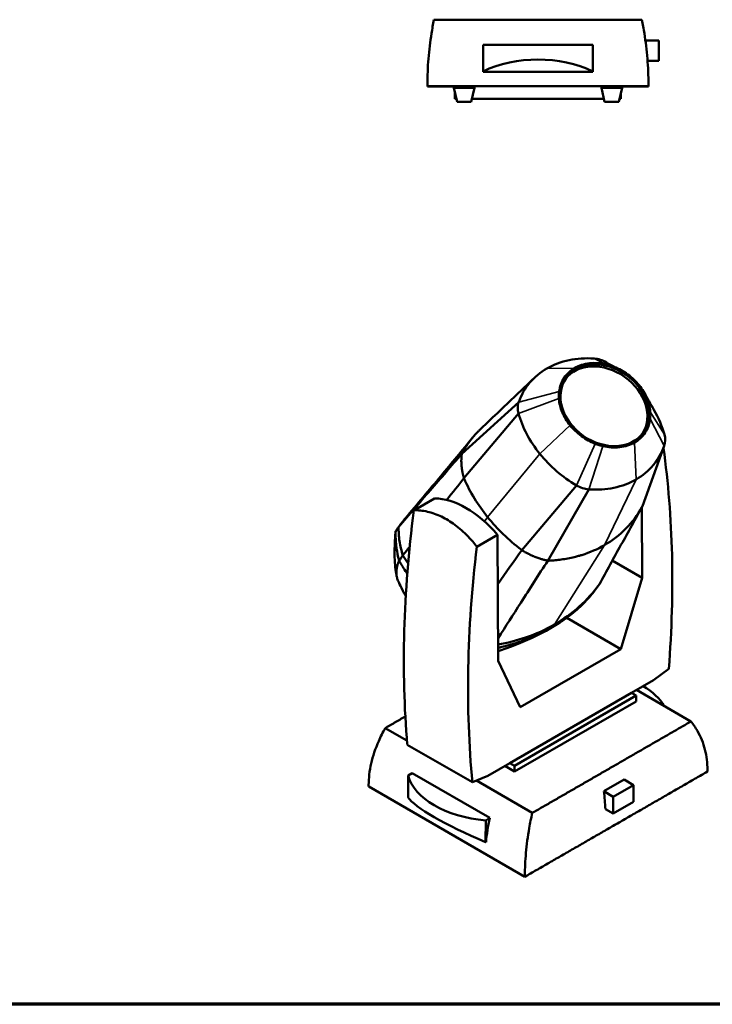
# Model space of a CAD drawing. Header units: millimetres. Extents: x 20 to 2980, y 20 to 2980.
# Tile 3 of 7: x 1655 to 2532, y 20 to 1267. Entities that reach past the tile are written whole.
import ezdxf

# ---------------------------------------------------------------- set-up
doc = ezdxf.new("R2010")
doc.units = ezdxf.units.MM
for name, color, linetype, lineweight in [('Border (ISO)', 7, 'Continuous', 70), ('Visible (ISO)', 7, 'Continuous', 50), ('Visible Narrow (ISO)', 7, 'Continuous', 35)]:
    doc.layers.add(name, color=color, linetype=linetype, lineweight=lineweight)

# ---------------------------------------------------------------- blocks, each defined once
blk = doc.blocks.new('Borders Chauvet')
at = {"layer": 'Border (ISO)'}
blk.add_line((2980, 20), (20, 20), dxfattribs=at)

msp = doc.modelspace()

# ---------------------------------------------------------------- linework, layer by layer
at = {"layer": 'Visible (ISO)'}
for p, q in [((2442.8, 1267.2), (2179.4, 1267.2)), ((2241.5, 1201.7), (2241.5, 1235.3)), ((2380.6, 1201.7), (2380.6, 1235.3)), ((2447.2, 1241), (2464.1, 1241)), ((2464.1, 1215), (2464.1, 1241)), ((2450, 1215), (2464.1, 1215)), ((2241.5, 1201.7), (2241.5, 1201.2)), ((2380.6, 1201.2), (2241.5, 1201.2)), ((2380.6, 1201.2), (2380.6, 1201.7)), ((2171.1, 1183.1), (2451.1, 1183.1)), ((2204.5, 1182.8), (2171.1, 1182.8)), ((2204.5, 1181.1), (2204.5, 1183.1)), ((2230.7, 1181.1), (2204.5, 1181.1)), ((2208.6, 1163), (2204.5, 1181.1)), ((2205.9, 1166.8), (2205.9, 1175.1)), ((2226.6, 1163), (2230.7, 1181.1)), ((2230.7, 1181.1), (2230.7, 1183.1)), ((2230.7, 1182.9), (2391.5, 1182.9)), ((2391.5, 1181.1), (2391.5, 1183.1)), ((2417.7, 1181.1), (2391.5, 1181.1)), ((2395.5, 1163), (2391.5, 1181.1)), ((2413.6, 1163), (2417.7, 1181.1)), ((2416.3, 1166.8), (2416.3, 1175.1)), ((2417.7, 1181.1), (2417.7, 1183.1)), ((2451.1, 1182.8), (2417.7, 1182.8)), ((2207.7, 1166.8), (2205.9, 1166.8)), ((2226.6, 1163), (2208.6, 1163)), ((2394.7, 1166.8), (2227.5, 1166.8)), ((2413.6, 1163), (2395.5, 1163)), ((2416.3, 1166.8), (2414.5, 1166.8)), ((2397.9, 833), (2399, 832.3)), ((2286.7, 782.8), (2214.6, 717.3)), ((2286.5, 768.6), (2217.4, 686.3)), ((2443.6, 651.2), (2470.7, 726.3)), ((2344.6, 687.5), (2344.6, 687.5)), ((2359.9, 677.3), (2290.5, 595.4)), ((2362.1, 676.1), (2362.1, 676.1)), ((2375.5, 672.3), (2323.5, 581.9)), ((2180.2, 660.9), (2153.9, 645.7)), ((2442.6, 649.4), (2443, 560.2)), ((2250.6, 633.2), (2250.6, 633.2)), ((2260, 614.8), (2233.7, 599.6)), ((2260.7, 455), (2260, 614.8)), ((2261.7, 620.8), (2261.7, 620.8)), ((2355.3, 586), (2355.3, 586)), ((2405.3, 582), (2443, 560.2)), ((2443, 560.2), (2416.1, 470)), ((2347.6, 509.6), (2416.1, 470)), ((2416.1, 470), (2288.4, 396.3)), ((2288.4, 396.3), (2260.7, 455)), ((2457.3, 430.5), (2476.9, 444.8)), ((2457.3, 430.5), (2429.5, 414.5)), ((2429.5, 414.5), (2275.5, 325.6)), ((2429.5, 414.5), (2435.5, 411)), ((2435.8, 418.2), (2505, 378.3)), ((2281.5, 322.1), (2435.5, 411)), ((2435.5, 403.6), (2281.5, 314.8)), ((2435.5, 411), (2435.5, 403.6)), ((2145.2, 354.1), (2117.7, 369.9)), ((2145.6, 348.8), (2228.1, 301.2)), ((2275.5, 325.6), (2247.7, 309.6)), ((2281.5, 322.1), (2275.5, 325.6)), ((2146.5, 309.8), (2151.8, 312.8)), ((2151.8, 312.8), (2250.2, 256.1)), ((2281.5, 314.8), (2269.1, 321.9)), ((2281.5, 314.8), (2281.5, 322.1)), ((2146.5, 282.4), (2146.5, 309.8)), ((2228.1, 301.2), (2247.7, 309.6)), ((2303.9, 262.4), (2233.1, 303.3)), ((2394.7, 289.8), (2420.4, 304.6)), ((2420.4, 304.6), (2432.3, 297.7)), ((2096.7, 295.9), (2294.6, 181.6)), ((2394.7, 289.8), (2406.6, 282.9)), ((2406.6, 282.9), (2432.3, 297.7)), ((2432.3, 297.7), (2432.3, 276.5)), ((2406.6, 261.6), (2406.6, 282.9)), ((2432.3, 276.5), (2406.6, 261.6)), ((2396.6, 267.4), (2406.6, 261.6)), ((2244.8, 225.6), (2244.9, 253)), ((2244.9, 253), (2250.2, 256.1)), ((2245.3, 225.5), (2244.8, 225.6))]:
    msp.add_line(p, q, dxfattribs=at)
for centre, major_axis, ratio, start_param, end_param in [((2311.1, 1235.2), (117.8, 0), 0.000967, 0.938951, 2.202079), ((2311.1, 1138.4), (-117.8, 0), 0.665662, 4.080543, 5.343671), ((2217.6, 1183.1), (13.1, 0), 0.000967, 6.283185, 9.424778), ((2404.6, 1183.1), (13.1, 0), 0.000967, 6.283185, 9.424778), ((2399.3, 729.8), (-102.7, 72.2), 0.788675, 5.363082, 5.932158), ((2386.5, 811.3), (25.4, -17.8), 0.788675, 1.67266, 2.22149), ((2399.3, 729.8), (-102.7, 72.2), 0.788675, 5.932851, 6.50153), ((2393.8, 776.3), (-48.9, 34.4), 0.788675, 3.174188, 6.250589), ((2314.5, 769.7), (-25.4, 17.8), 0.788675, 0.218344, 0.767174), ((2410.1, 773.3), (-111.9, 78.7), 0.788675, 0.767174, 1.220717), ((2347.7, 737), (-111.9, 78.7), 0.788675, 3.908766, 4.178515), ((2443.3, 740.6), (25.4, -17.8), 0.788675, 0.218344, 0.767174), ((2358.5, 780.5), (102.7, -72.2), 0.788675, 5.932454, 6.501529), ((1475.5, -17.4), (705.6, 1235.1), 0.580366, 5.395703, 5.639362), ((2410.3, 773.1), (-111.9, 78.7), 0.788675, 1.2193, 1.67266), ((2371.3, 699), (-25.4, 17.8), 0.788675, 1.67266, 2.22149), ((2358.6, 780.5), (102.7, -72.2), 0.788675, 5.363082, 5.931761), ((2220.1, 545.4), (-63.2, 109.5), 0.57735, 5.035122, 5.960453), ((3147, 1041.7), (716.8, 1228.6), 0.574319, 2.204645, 2.458223), ((3228.4, 994.6), (-705.6, -1235.1), 0.580366, 5.341001, 5.594579), ((2359.6, 375.9), (117.8, 0), 0.57735, 0.328087, 0.76752), ((2262.9, 320.1), (-117.8, 0.1), 0.576791, 0.154599, 1.417727), ((2106.6, 410.3), (-205.6, 356.2), 0.57735, 4.000149, 4.063703), ((2262.8, 241.1), (-117.5, 46.7), 0.167213, 0.220808, 1.483936), ((2362.6, 280.4), (-83.3, -144.2), 0.57735, 5.194693, 5.403461)]:
    msp.add_ellipse(centre, major_axis=major_axis, ratio=ratio, start_param=start_param, end_param=end_param, dxfattribs=at)
msp.add_ellipse((2395.6, 778.8), major_axis=(-48.9, 34.4), ratio=0.788675, dxfattribs=at)
for points, knots in [([(2179.4, 1267.2), (2178.2, 1261.6), (2177.2, 1255.7), (2174.6, 1239.4), (2173.3, 1228.7), (2171.5, 1207), (2171.1, 1196.1), (2171.1, 1184.7), (2171.1, 1183.9), (2171.1, 1183.1)], [-33.639419, -33.639419, -33.639419, -33.639419, -31.76468, -31.76468, -28.58854, -28.58854, -25.412401, -25.412401, -25.168039, -25.168039, -25.168039, -25.168039]), ([(2451.1, 1183.1), (2451.1, 1183.9), (2451.1, 1184.7), (2451.1, 1196.1), (2450.6, 1207), (2448.9, 1228.7), (2447.6, 1239.4), (2445, 1255.7), (2443.9, 1261.6), (2442.8, 1267.2)], [-76.496863, -76.496863, -76.496863, -76.496863, -76.252501, -76.252501, -73.076362, -73.076362, -69.900222, -69.900222, -68.025483, -68.025483, -68.025483, -68.025483]), ([(2338, 796.1), (2338.7, 802.4), (2340.9, 808.3), (2348, 819.1), (2352.8, 823.2), (2357.6, 826)], [0, 0, 0, 0, 2.324901, 2.324901, 4.912866, 4.912866, 4.912866, 4.912866]), ([(2357.6, 826), (2363.1, 829.2), (2369.5, 831.2), (2383.9, 832.9), (2391.3, 832.1), (2397.7, 830.6)], [0, 0, 0, 0, 2.324901, 2.324901, 4.912868, 4.912868, 4.912868, 4.912868]), ([(2397.7, 830.6), (2399.4, 830.2), (2401, 829.7), (2404.2, 828.7), (2405.9, 828.1), (2407.5, 827.5)], [0, 0, 0, 0, 0.525923, 0.525923, 1.051846, 1.051846, 1.051846, 1.051846]), ([(2407.5, 827.5), (2413.6, 825.1), (2419.5, 821.8), (2430.4, 813.9), (2435.3, 809.2), (2439.4, 804.1)], [0, 0, 0, 0, 2.015825, 2.015825, 4.032862, 4.032862, 4.032862, 4.032862]), ([(2238.6, 748.9), (2254.8, 764.2), (2270.8, 779.4), (2293.2, 800.8), (2299.8, 807.1), (2306.3, 813.3)], [0, 0, 0, 0, 10.000343, 10.000343, 14.166855, 14.166855, 14.166855, 14.166855]), ([(2453.4, 770.4), (2453, 776.1), (2451.6, 782), (2446.8, 793.4), (2443.5, 799), (2439.4, 804.1)], [0, 0, 0, 0, 2.013615, 2.013615, 4.040082, 4.040082, 4.040082, 4.040082]), ([(2337.7, 787.3), (2337.6, 788.7), (2337.6, 790.2), (2337.7, 793.2), (2337.8, 794.6), (2338, 796.1)], [0, 0, 0, 0, 0.525923, 0.525923, 1.051846, 1.051846, 1.051846, 1.051846]), ([(2351.8, 753.5), (2347.6, 758.6), (2344.3, 764.2), (2339.5, 775.7), (2338.1, 781.5), (2337.7, 787.3)], [0, 0, 0, 0, 2.013615, 2.013615, 4.040082, 4.040082, 4.040082, 4.040082]), ([(2453.2, 761.5), (2452.4, 755.2), (2450.3, 749.3), (2443.2, 738.5), (2438.4, 734.4), (2433.5, 731.6)], [0, 0, 0, 0, 2.326148, 2.326148, 4.915521, 4.915521, 4.915521, 4.915521]), ([(2453.2, 761.5), (2453.4, 763), (2453.5, 764.4), (2453.5, 767.4), (2453.5, 768.9), (2453.4, 770.4)], [0, 0, 0, 0, 0.525923, 0.525923, 1.051846, 1.051846, 1.051846, 1.051846]), ([(2214.6, 717.3), (2214.9, 717.8), (2215.2, 718.4), (2215.4, 718.8), (2215.9, 719.6), (2216.2, 720.2), (2216.6, 720.9), (2217.2, 721.9), (2217.7, 722.7), (2218.2, 723.6), (2218.7, 724.4), (2219.2, 725.2), (2219.8, 726.1), (2220.2, 726.8), (2220.6, 727.4), (2221, 728.1), (2223.2, 731.3), (2225.5, 734.4), (2227.8, 737.3), (2230.3, 740.3), (2232.9, 743.2), (2235.6, 745.9), (2236.6, 746.9), (2237.6, 747.9), (2238.6, 748.9)], [2.724392, 2.724392, 2.724392, 2.724392, 3.104252, 3.104252, 3.104252, 3.709045, 3.709045, 3.709045, 4.693698, 4.693698, 4.693698, 5.603289, 5.603289, 5.603289, 6.225801, 6.225801, 6.225801, 9.346761, 9.346761, 9.346761, 12.570996, 12.570996, 12.570996, 13.762081, 13.762081, 13.762081, 13.762081]), ([(2383.7, 730.1), (2377.5, 732.5), (2371.6, 735.8), (2360.7, 743.8), (2355.9, 748.4), (2351.8, 753.5)], [0, 0, 0, 0, 2.015289, 2.015289, 4.043463, 4.043463, 4.043463, 4.043463]), ([(2142.8, 635.2), (2158.1, 653.3), (2173.2, 671.3), (2201.6, 705.5), (2215, 721.7), (2228.3, 737.8)], [0, 0, 0, 0, 10.000896, 10.000896, 19.196922, 19.196922, 19.196922, 19.196922]), ([(2393.4, 727), (2391.8, 727.4), (2390.2, 727.9), (2386.9, 728.9), (2385.3, 729.5), (2383.7, 730.1)], [0, 0, 0, 0, 0.525923, 0.525923, 1.051846, 1.051846, 1.051846, 1.051846]), ([(2433.5, 731.6), (2428, 728.4), (2421.6, 726.4), (2407.2, 724.8), (2399.9, 725.5), (2393.4, 727)], [0, 0, 0, 0, 2.323654, 2.323654, 4.910214, 4.910214, 4.910214, 4.910214]), ([(2134.5, 624.6), (2147.9, 640), (2161.3, 655.5), (2188, 686.4), (2201.3, 701.9), (2214.6, 717.3)], [0, 0, 0, 0, 9.56706, 9.56706, 19.108645, 19.108645, 19.108645, 19.108645]), ([(2214.6, 717.3), (2214.5, 716.7), (2214.5, 716.1), (2214.4, 715.6), (2214.4, 715.5), (2214.4, 715.5), (2214.4, 715.5), (2214.4, 715.1), (2214.3, 714.7), (2214.3, 714.4), (2214.3, 714.2), (2214.3, 714), (2214.3, 713.9), (2214.3, 713.7), (2214.2, 713.6), (2214.2, 713.4), (2214.2, 713.1), (2214.2, 712.7), (2214.2, 712.3), (2214.1, 711.6), (2214.1, 710.8), (2214.1, 710.1), (2214.1, 709.8), (2214.1, 709.6), (2214, 709.4), (2214, 708.5), (2214, 707.6), (2214.1, 706.7), (2214.1, 705.8), (2214.1, 704.9), (2214.2, 704), (2214.2, 703.6), (2214.2, 703.1), (2214.3, 702.7), (2214.3, 702.2), (2214.3, 701.8), (2214.4, 701.3), (2214.4, 701.3), (2214.4, 701.3), (2214.4, 701.3), (2214.4, 701.3), (2214.4, 701.3), (2214.4, 701.3), (2214.4, 701.2), (2214.4, 701.2), (2214.4, 701.2), (2214.4, 701.1), (2214.4, 701.1), (2214.4, 701), (2214.4, 700.9), (2214.4, 700.8), (2214.5, 700.7), (2214.5, 700.5), (2214.5, 700.3), (2214.5, 700.1), (2214.5, 699.9), (2214.6, 699.7), (2214.6, 699.5), (2214.6, 699.3), (2214.6, 699.1), (2214.7, 698.9), (2214.7, 698.5), (2214.8, 698.1), (2214.8, 697.7), (2214.9, 697.6), (2214.9, 697.5), (2214.9, 697.4), (2214.9, 697.3), (2214.9, 697.2), (2214.9, 697.1), (2214.9, 697), (2215, 696.9), (2215, 696.8), (2215, 696.8), (2215, 696.7), (2215, 696.7), (2215, 696.6), (2215, 696.6), (2215, 696.5), (2215.1, 696.1), (2215.2, 695.7), (2215.2, 695.3), (2215.3, 694.9), (2215.4, 694.5), (2215.5, 694.1), (2215.5, 694), (2215.5, 693.9), (2215.5, 693.8), (2215.6, 693.6), (2215.6, 693.2), (2215.7, 692.9), (2215.8, 692.5), (2215.9, 692.1), (2216, 691.7), (2216, 691.5), (2216.1, 691.3), (2216.1, 691.1), (2216.1, 691), (2216.2, 691), (2216.2, 690.9), (2216.2, 690.9), (2216.2, 690.8), (2216.2, 690.8), (2216.2, 690.7), (2216.2, 690.7), (2216.2, 690.6), (2216.2, 690.6), (2216.2, 690.6), (2216.3, 690.6), (2216.3, 690.6), (2216.3, 690.5), (2216.3, 690.5), (2216.3, 690.5), (2216.3, 690.5), (2216.3, 690.5), (2216.3, 690.5), (2216.3, 690.5), (2216.3, 690.5), (2216.3, 690.3), (2216.4, 690.1), (2216.4, 689.9), (2216.5, 689.7), (2216.5, 689.5), (2216.6, 689.3), (2216.7, 688.9), (2216.8, 688.5), (2216.9, 688), (2217, 687.6), (2217.2, 687.2), (2217.3, 686.8), (2217.3, 686.6), (2217.4, 686.5), (2217.4, 686.3)], [-1.621445, -1.621445, -1.621445, -1.621445, -1.531783, -1.531783, -1.531783, -1.527679, -1.527679, -1.527679, -1.460281, -1.460281, -1.460281, -1.425703, -1.425703, -1.425703, -1.391745, -1.391745, -1.391745, -1.325324, -1.325324, -1.325324, -1.228327, -1.228327, -1.228327, -1.196449, -1.196449, -1.196449, -1.069801, -1.069801, -1.069801, -0.942159, -0.942159, -0.942159, -0.876909, -0.876909, -0.876909, -0.809973, -0.809973, -0.809973, -0.808162, -0.808162, -0.808162, -0.806296, -0.806296, -0.806296, -0.802562, -0.802562, -0.802562, -0.795082, -0.795082, -0.795082, -0.780075, -0.780075, -0.780075, -0.74988, -0.74988, -0.74988, -0.719471, -0.719471, -0.719471, -0.68888, -0.68888, -0.68888, -0.627287, -0.627287, -0.627287, -0.611829, -0.611829, -0.611829, -0.596356, -0.596356, -0.596356, -0.580874, -0.580874, -0.580874, -0.57313, -0.57313, -0.57313, -0.565386, -0.565386, -0.565386, -0.50348, -0.50348, -0.50348, -0.44187, -0.44187, -0.44187, -0.426548, -0.426548, -0.426548, -0.380843, -0.380843, -0.380843, -0.320661, -0.320661, -0.320661, -0.290958, -0.290958, -0.290958, -0.283578, -0.283578, -0.283578, -0.276215, -0.276215, -0.276215, -0.268872, -0.268872, -0.268872, -0.265208, -0.265208, -0.265208, -0.263377, -0.263377, -0.263377, -0.262462, -0.262462, -0.262462, -0.261548, -0.261548, -0.261548, -0.232451, -0.232451, -0.232451, -0.203688, -0.203688, -0.203688, -0.147221, -0.147221, -0.147221, -0.092258, -0.092258, -0.092258, -0.067143, -0.067143, -0.067143, -0.067143]), ([(2217.4, 686.3), (2217.5, 686.1), (2217.6, 686), (2221.4, 677.3), (2225.7, 668.9), (2235.7, 652.6), (2241.2, 644.7), (2247.4, 637.1)], [-6.118233, -6.118233, -6.118233, -6.118233, -6.058773, -6.058773, -3.029427, -3.029427, 0, 0, 0, 0]), ([(2443.6, 651.2), (2434.5, 634.8), (2425.4, 618.3), (2407.2, 585.3), (2398.1, 568.8), (2388.9, 552.2)], [0, 0, 0, 0, 9.528917, 9.528917, 19.083274, 19.083274, 19.083274, 19.083274]), ([(2443.6, 651.2), (2443.3, 650.7), (2443.1, 650.2), (2437.4, 639.8), (2430.6, 630.7), (2414.7, 614.6), (2405.6, 607.5), (2395.5, 601.7)], [2.572842, 2.572842, 2.572842, 2.572842, 3.04742, 3.04742, 12.276225, 12.276225, 21.478732, 21.478732, 21.478732, 21.478732]), ([(2233.7, 599.6), (2232, 601.8), (2230.2, 604), (2223.3, 612.2), (2217.8, 617.6), (2206.7, 627.1), (2200.9, 631.1), (2189.7, 637.6), (2183.8, 640.3), (2171.9, 644.1), (2165.9, 645.3), (2158, 645.8), (2155.9, 645.8), (2153.9, 645.7)], [32.57704, 32.57704, 32.57704, 32.57704, 33.414064, 33.414064, 35.797371, 35.797371, 38.180678, 38.180678, 40.563984, 40.563984, 42.947291, 42.947291, 43.784315, 43.784315, 43.784315, 43.784315]), ([(2247.4, 637.1), (2253.5, 629.5), (2260.1, 622.2), (2274.3, 608.5), (2281.8, 602), (2290, 595.8), (2290.2, 595.6), (2290.5, 595.4)], [-8.434283, -8.434283, -8.434283, -8.434283, -5.00162, -5.00162, -1.569046, -1.569046, -1.463152, -1.463152, -1.463152, -1.463152]), ([(2130.9, 619.2), (2131.1, 619.6), (2131.3, 619.9), (2132, 620.8), (2132.1, 621.1), (2132.8, 622.1), (2133.3, 622.7), (2134, 623.8), (2134.3, 624.2), (2134.5, 624.5)], [0.000032, 0.000032, 0.000032, 0.000032, 0.220494, 0.220494, 0.505209, 0.505209, 1.142547, 1.142547, 1.510216, 1.510216, 1.510216, 1.510216]), ([(2139.9, 588.6), (2138.1, 594.6), (2136.7, 600.7), (2134.9, 612.7), (2134.5, 618.7), (2134.5, 624.6)], [0, 0, 0, 0, 2.097856, 2.097856, 4.194858, 4.194858, 4.194858, 4.194858]), ([(2132.3, 561.8), (2132.2, 562), (2132.2, 562.2), (2132.1, 562.5), (2132.1, 562.5), (2132.1, 562.6), (2132.1, 562.6), (2132.1, 562.6), (2132.1, 562.6), (2132.1, 562.8), (2132.1, 562.9), (2132, 563.4), (2131.9, 563.8), (2131.6, 565.4), (2131.4, 566.6), (2130.6, 571.6), (2130.1, 575.6), (2129.2, 588.7), (2129.4, 598.1), (2130, 608.2), (2130, 608.6), (2130.1, 609.2), (2130.1, 609.3), (2130.1, 609.6), (2130.1, 609.7), (2130.1, 609.8), (2130.1, 609.8), (2130.1, 609.8), (2130.1, 609.8), (2130.1, 610), (2130.1, 610.2), (2130.2, 610.9), (2130.2, 611.5), (2130.3, 612.4), (2130.3, 612.9), (2130.3, 613.3)], [0, 0, 0, 0, 0.067292, 0.067292, 0.079908, 0.079908, 0.086637, 0.086637, 0.088319, 0.088319, 0.142152, 0.142152, 0.303654, 0.303654, 0.788319, 0.788319, 2.244185, 2.244185, 5.512666, 5.512666, 5.649164, 5.649164, 5.700457, 5.700457, 5.738926, 5.738926, 5.742533, 5.742533, 5.744215, 5.744215, 5.798046, 5.798046, 5.959539, 5.959539, 6.093665, 6.093665, 6.093665, 6.093665]), ([(2130.3, 613.3), (2130.4, 614.1), (2130.4, 614.9), (2130.6, 616.9), (2130.7, 617.7), (2130.8, 619.2)], [-1.398274, -1.398274, -1.398274, -1.398274, -0.73091, -0.73091, -0.000004, -0.000004, -0.000004, -0.000004]), ([(2130.8, 619.2), (2130.8, 619.2), (2130.8, 619.2), (2130.9, 619.2), (2130.9, 619.2), (2130.9, 619.2)], [0.00000653, 0.00000653, 0.00000653, 0.00000653, 0.03557424, 0.03557424, 0.0711976, 0.0711976, 0.0711976, 0.0711976]), ([(2130.9, 619.2), (2130.8, 617.5), (2130.8, 616), (2130.8, 613), (2130.8, 611.5), (2131, 606.7), (2131.2, 603.6), (2131.9, 597.3), (2132.4, 594.2), (2133.3, 589.5), (2133.6, 587.9), (2134.5, 584.4), (2134.9, 582.9), (2135.2, 581.7)], [0.000032, 0.000032, 0.000032, 0.000032, 0.616049, 0.616049, 1.286562, 1.286562, 2.626808, 2.626808, 3.960647, 3.960647, 4.627399, 4.627399, 5.463915, 5.463915, 5.463915, 5.463915]), ([(2323.5, 581.9), (2324, 581.9), (2324.6, 581.9), (2325.2, 581.9), (2325.6, 582), (2326, 582), (2326.4, 582), (2326.8, 582), (2327, 582.1), (2327.3, 582.1), (2327.9, 582.1), (2328.6, 582.1), (2329.3, 582.2), (2330.4, 582.3), (2331.7, 582.4), (2333.1, 582.5), (2335.4, 582.7), (2337.9, 583), (2340.7, 583.4), (2346, 584.1), (2351.9, 585.2), (2357.1, 586.5), (2359.1, 587), (2360.9, 587.4), (2362.6, 587.9), (2363.9, 588.3), (2365.2, 588.7), (2366.5, 589.1), (2376.8, 592.3), (2386.5, 596.5), (2395.5, 601.7)], [-8.562626, -8.562626, -8.562626, -8.562626, -8.381185, -8.381185, -8.381185, -8.233357, -8.233357, -8.233357, -8.062967, -8.062967, -8.062967, -7.735946, -7.735946, -7.735946, -7.219252, -7.219252, -7.219252, -6.391472, -6.391472, -6.391472, -4.763066, -4.763066, -4.763066, -4.167989, -4.167989, -4.167989, -3.694274, -3.694274, -3.694274, 0, 0, 0, 0]), ([(2139.9, 588.6), (2139.4, 587.8), (2138.9, 587), (2137.2, 584.6), (2137, 584.4), (2136.4, 583.5), (2136.3, 583.3), (2135.6, 582.3), (2135.4, 582.1), (2135.2, 581.7)], [0.0034722, 0.0034722, 0.0034722, 0.0034722, 0.4559533, 0.4559533, 0.5196841, 0.5196841, 0.6666556, 0.6666556, 0.8813227, 0.8813227, 0.8813227, 0.8813227]), ([(2290.5, 595.4), (2290.8, 595.3), (2291, 595.1), (2291.3, 594.9), (2292.3, 594.3), (2293.2, 593.8), (2294.1, 593.3), (2294.3, 593.2), (2294.5, 593.1), (2294.7, 592.9), (2295.8, 592.3), (2297.1, 591.6), (2298.4, 591), (2298.5, 590.9), (2298.6, 590.9), (2298.7, 590.9), (2298.7, 590.8), (2298.8, 590.8), (2298.9, 590.7), (2299.1, 590.7), (2299.2, 590.6), (2299.4, 590.5), (2299.7, 590.3), (2300, 590.2), (2300.3, 590), (2300.9, 589.7), (2301.6, 589.4), (2302.2, 589.1), (2303.5, 588.5), (2304.8, 588), (2306, 587.5), (2307.6, 586.8), (2309.2, 586.2), (2310.9, 585.6), (2311.7, 585.3), (2312.5, 585), (2313.3, 584.7), (2314.1, 584.5), (2314.8, 584.3), (2315.5, 584), (2316.8, 583.6), (2318.1, 583.2), (2319.4, 582.9), (2320, 582.7), (2320.7, 582.5), (2321.4, 582.4), (2322.1, 582.2), (2322.8, 582), (2323.5, 581.9)], [-3.841465, -3.841465, -3.841465, -3.841465, -3.747993, -3.747993, -3.747993, -3.381168, -3.381168, -3.381168, -3.303399, -3.303399, -3.303399, -2.872173, -2.872173, -2.872173, -2.846573, -2.846573, -2.846573, -2.821064, -2.821064, -2.821064, -2.770281, -2.770281, -2.770281, -2.669421, -2.669421, -2.669421, -2.468724, -2.468724, -2.468724, -2.057413, -2.057413, -2.057413, -1.540021, -1.540021, -1.540021, -1.294689, -1.294689, -1.294689, -1.056347, -1.056347, -1.056347, -0.596821, -0.596821, -0.596821, -0.36685, -0.36685, -0.36685, -0.143661, -0.143661, -0.143661, -0.143661]), ([(2134.7, 554.6), (2134.4, 555.5), (2134.1, 556.1), (2133.4, 557.6), (2133.2, 558.4), (2132.8, 559.6), (2132.7, 560.1), (2132.5, 560.9), (2132.4, 561.2), (2132.2, 562.3), (2132, 563.1), (2131.8, 565), (2131.8, 566.1), (2131.8, 568.4), (2131.8, 569.5), (2132.1, 571.5), (2132.2, 572.4), (2132.5, 574), (2132.7, 574.7), (2133, 575.9), (2133.2, 576.4), (2133.5, 577.3), (2133.6, 577.7), (2133.8, 578.4), (2133.9, 578.7), (2134.4, 580.1), (2134.7, 580.9), (2135.2, 581.7)], [0.000595, 0.000595, 0.000595, 0.000595, 0.844652, 0.844652, 1.622101, 1.622101, 2.162838, 2.162838, 2.470799, 2.470799, 3.289947, 3.289947, 4.377751, 4.377751, 5.464259, 5.464259, 6.278488, 6.278488, 6.891425, 6.891425, 7.349094, 7.349094, 7.700824, 7.700824, 7.966871, 7.966871, 8.902368, 8.902368, 8.902368, 8.902368]), ([(2135.2, 581.7), (2135.5, 581.2), (2135.7, 580.8), (2136.3, 579.8), (2136.6, 579.4), (2137.4, 578.1), (2137.9, 577.3), (2139, 575.6), (2139.3, 574.9), (2141.3, 571.8), (2142.9, 569.4), (2144.8, 566.4), (2145.2, 565.8), (2145.5, 565.3)], [0.000345, 0.000345, 0.000345, 0.000345, 0.167412, 0.167412, 0.331827, 0.331827, 0.62848, 0.62848, 0.767696, 0.767696, 1.284759, 1.284759, 1.397427, 1.397427, 1.397427, 1.397427]), ([(2323.5, 581.9), (2312.1, 564.1), (2300.7, 546.3), (2279.7, 513.6), (2270.1, 498.7), (2260.6, 483.7)], [-19.1091, -19.1091, -19.1091, -19.1091, -9.566767, -9.566767, -1.588624, -1.588624, -1.588624, -1.588624]), ([(2143.6, 537), (2142.4, 539.2), (2141.2, 541.5), (2136.8, 550), (2136.5, 551), (2134.7, 554.6)], [-1.697502, -1.697502, -1.697502, -1.697502, -1.257731, -1.257731, -0.000595, -0.000595, -0.000595, -0.000595]), ([(2388.9, 552.2), (2381.5, 541.9), (2373, 532.4), (2353.9, 515.3), (2343.3, 507.7), (2331.9, 501.1)], [0, 0, 0, 0, 4.833509, 4.833509, 9.66988, 9.66988, 9.66988, 9.66988]), ([(2387.6, 550.4), (2387.5, 550.3), (2387.4, 550.2), (2387.2, 549.8), (2385.7, 547.8), (2385.1, 547)], [-0.9008423, -0.9008423, -0.9008423, -0.9008423, -0.4963141, -0.4963141, -0.0002634, -0.0002634, -0.0002634, -0.0002634]), ([(2384.7, 546.4), (2384.6, 546.2), (2384.5, 546.1), (2383.8, 545.1), (2383.5, 544.8), (2382.7, 543.7), (2382.2, 543), (2380.7, 541.1), (2380.3, 540.6), (2379.1, 539.2), (2378.4, 538.3), (2374.2, 533.3), (2370.5, 529.4), (2361.2, 520.4), (2355.4, 515.4), (2345.4, 508), (2341.6, 505.3), (2334.8, 500.9), (2332.1, 499.3), (2326.4, 496), (2323.6, 494.5), (2316.4, 490.8), (2312.1, 488.8), (2299.8, 483.4), (2291.5, 480.4), (2277.2, 475.8), (2271.3, 474.1), (2263.9, 472.3), (2262.6, 472), (2261.1, 471.7), (2260.9, 471.6), (2260.7, 471.6)], [-2.885366, -2.885366, -2.885366, -2.885366, -2.793196, -2.793196, -2.742118, -2.742118, -2.622828, -2.622828, -2.58023, -2.58023, -2.514228, -2.514228, -2.225344, -2.225344, -1.824389, -1.824389, -1.593912, -1.593912, -1.420112, -1.420112, -1.247236, -1.247236, -1.026319, -1.026319, -0.623843, -0.623843, -0.354107, -0.354107, -0.293764, -0.293764, -0.28389, -0.28389, -0.28389, -0.28389]), ([(2385.1, 547), (2385.1, 546.9), (2385, 546.8), (2384.9, 546.6), (2384.8, 546.5), (2384.7, 546.4)], [-0.07101345, -0.07101345, -0.07101345, -0.07101345, -0.03592125, -0.03592125, 0, 0, 0, 0]), ([(2331.9, 501.1), (2320.5, 494.5), (2308.3, 489), (2284.3, 480.8), (2272.6, 477.8), (2260.6, 475.8)], [0, 0, 0, 0, 4.831852, 4.831852, 8.999816, 8.999816, 8.999816, 8.999816]), ([(2327.2, 496.5), (2311.5, 487.7), (2295.9, 480.4), (2273.7, 471.8), (2267.3, 469.4), (2260.7, 467.2)], [0, 0, 0, 0, 5.637883, 5.637883, 7.7936, 7.7936, 7.7936, 7.7936]), ([(2505, 378.3), (2508, 374.5), (2510.7, 370.5), (2517.3, 359), (2520.5, 351), (2524.8, 334.4), (2525.8, 325.7), (2525.8, 316.3), (2525.8, 315.6), (2525.8, 314.8)], [-84.441224, -84.441224, -84.441224, -84.441224, -82.597122, -82.597122, -79.420979, -79.420979, -76.244835, -76.244835, -75.968702, -75.968702, -75.968702, -75.968702]), ([(2117.7, 369.9), (2114.6, 364.5), (2111.8, 358.9), (2105.2, 343.9), (2101.9, 334.4), (2097.7, 315.7), (2096.7, 306.5), (2096.6, 297.2), (2096.6, 296.6), (2096.7, 295.9)], [-33.639419, -33.639419, -33.639419, -33.639419, -31.76468, -31.76468, -28.58854, -28.58854, -25.412401, -25.412401, -25.168039, -25.168039, -25.168039, -25.168039]), ([(2294.6, 181.6), (2294.6, 182.3), (2294.6, 182.9), (2294.6, 192.2), (2295, 201.8), (2296.8, 221.9), (2298.2, 232.5), (2301.2, 249.6), (2302.4, 256), (2303.9, 262.4)], [-76.496863, -76.496863, -76.496863, -76.496863, -76.252501, -76.252501, -73.076362, -73.076362, -69.900222, -69.900222, -68.025483, -68.025483, -68.025483, -68.025483])]:
    msp.add_open_spline(points, degree=3, knots=knots, dxfattribs=at)
for points, weights in [([(2171.1, 1183.1), (2171.1, 1182.9), (2171.1, 1182.8)], [1, 0.999999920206, 1]), ([(2451.1, 1182.8), (2451.1, 1182.9), (2451.1, 1183.1)], [1, 0.999999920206, 1]), ([(2143.1, 384.6), (2130.4, 377.3), (2117.7, 369.9)], [0.999999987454, 0.999999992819, 1]), ([(2303.9, 262.4), (2404.4, 320.3), (2505, 378.3)], [1, 0.999999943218, 1]), ([(2525.8, 314.8), (2410.2, 248.2), (2294.6, 181.6)], [1, 0.999999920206, 1])]:
    msp.add_rational_spline(points, weights, degree=2, dxfattribs=at)
for points in [[(2399, 832.3), (2403.5, 829.8), (2407.7, 827.5), (2411.6, 825.8)], [(2446, 794.2), (2449.8, 787.5), (2453.8, 780.4), (2458.1, 773)], [(2217.4, 686.3), (2210.8, 678), (2203.1, 668.4), (2195.5, 658.9)], [(2134.5, 624.6), (2137.2, 628.2), (2139.9, 631.8), (2142.8, 635.2)], [(2148.6, 599.6), (2145.7, 595.9), (2142.8, 592.2), (2139.9, 588.6)], [(2146.6, 578.2), (2144.3, 581.7), (2142.1, 585.1), (2139.9, 588.6)], [(2290.5, 595.4), (2281.3, 582.2), (2270.3, 566.6), (2260.3, 552.4)]]:
    msp.add_open_spline(points, degree=3, dxfattribs=at)
at = {"layer": 'Visible Narrow (ISO)'}
for p, q in [((2382.4, 838), (2397.7, 830.6)), ((2322.4, 825.4), (2357.6, 826)), ((2399, 832.3), (2407.5, 827.5)), ((2286.5, 768.6), (2337.7, 787.3)), ((2286.7, 782.8), (2338, 796.1)), ((2471.1, 727.5), (2453.2, 761.5)), ((2471.4, 741.6), (2453.4, 770.4)), ((2313.5, 717.3), (2351.8, 753.5)), ((2359.9, 677.3), (2383.7, 730.1)), ((2375.5, 672.3), (2393.4, 727)), ((2435.4, 684.8), (2433.5, 731.6)), ((2313.5, 717.4), (2247.4, 637.1)), ((2395.5, 601.7), (2435.4, 684.8)), ((2247.4, 637.1), (2243.4, 631.6)), ((2331.9, 501.1), (2395.5, 601.7))]:
    msp.add_line(p, q, dxfattribs=at)

# ---------------------------------------------------------------- block references
msp.add_blockref('Borders Chauvet', (0, 0))

doc.saveas('drawing.dxf')
